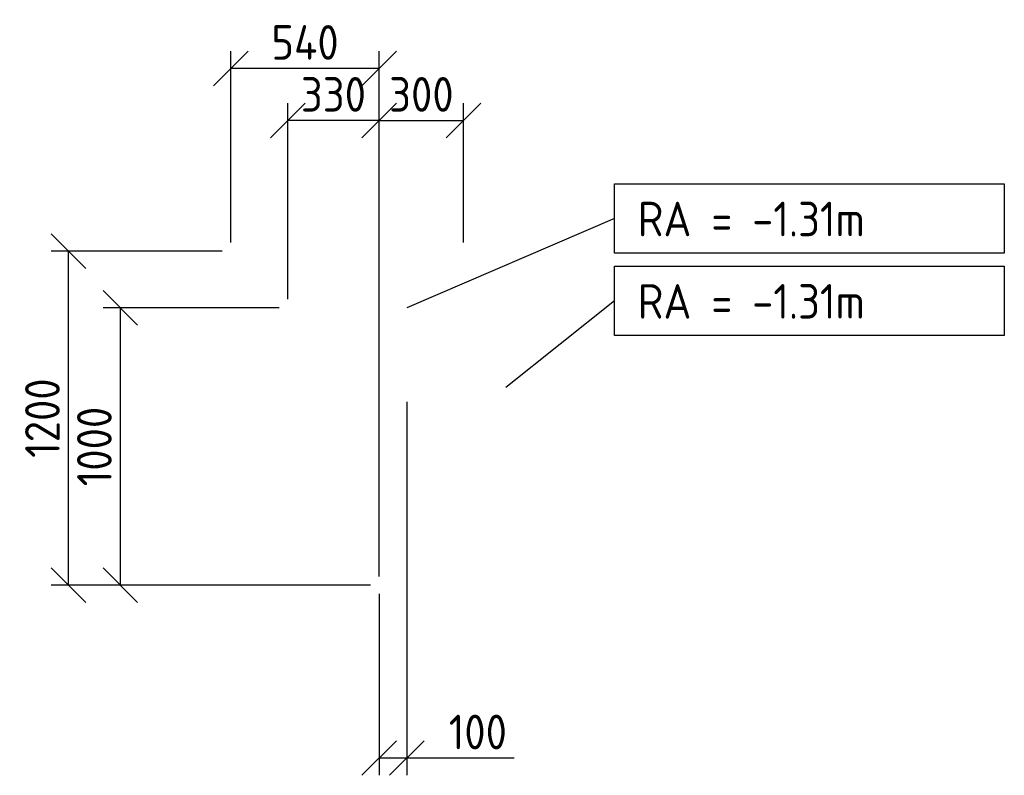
# Model space of a CAD drawing. Header units: millimetres. Extents: x -15718 to 33466, y -30964 to 22563.
# Tile 5 of 8: x -1298 to 2257, y 6813 to 9540. Entities that reach past the tile are written whole.
import ezdxf

# ---------------------------------------------------------------- set-up
doc = ezdxf.new("R2010")
doc.units = ezdxf.units.MM
doc.header["$LTSCALE"] = 250
doc.header["$MEASUREMENT"] = 0
doc.layers.get('0').update_dxf_attribs({"color": 2, "lineweight": 100})
doc.layers.add('K-DIM-025T', color=240, linetype='Continuous', lineweight=25)
doc.styles.add('Isocp', font='isocp.shx')
doc.dimstyles.new('ISO-25', dxfattribs={"dimscale": 50, "dimtxt": 2.5, "dimasz": 2.5, "dimexe": 1.25, "dimexo": 0.625, "dimtad": 1, "dimdec": 0, "dimrnd": 10, "dimtxsty": 'Isocp', "dimblk": 'OBLIQUE', "dimcen": 2.5, "dimclrd": 256, "dimclre": 256, "dimclrt": 256, "dimadec": 0, "dimazin": 0, "dimtfac": 1, "dimtdec": 0, "dimtmove": 0, "dimatfit": 3, "dimfxl": 0, "dimlwd": -1, "dimlwe": -1, "dimarcsym": 0})

# ---------------------------------------------------------------- blocks, each defined once
blk = doc.blocks.new('_Oblique')
at = {"color": 0, "linetype": 'ByBlock', "lineweight": -2}
blk.add_line((-0.5, -0.5), (0.5, 0.5), dxfattribs=at)
blk = doc.blocks.new('*D30')
at = {"layer": 'Defpoints', "color": 0}
for p in [(-934.2, 8500), (-330, 8500, -500), (0, 7500, -3300)]:
    blk.add_point(p, dxfattribs=at)
at = {"layer": 'K-DIM-025T'}
for p, q in [((-361.3, 8500), (-996.7, 8500)), ((-934.2, 7500), (-934.2, 8500)), ((-31.2, 7500), (-996.7, 7500))]:
    blk.add_line(p, q, dxfattribs=at)
at = {"layer": 'K-DIM-025T', "xscale": 125, "yscale": 125, "zscale": 125}
for p, rotation in [((-934.2, 8500), 90), ((-934.2, 7500), 270)]:
    blk.add_blockref('_Oblique', p, dxfattribs=dict(at, rotation=rotation))
at = {"layer": 'K-DIM-025T', "insert": (-1028, 8000), "char_height": 125, "attachment_point": 5, "rotation": 90, "style": 'Isocp'}
blk.add_mtext('1000', dxfattribs=at)
blk = doc.blocks.new('*D31')
at = {"layer": 'Defpoints', "color": 0}
for p in [(-1121.7, 8705), (-535, 8705, -500), (0, 7500, -3300)]:
    blk.add_point(p, dxfattribs=at)
at = {"layer": 'K-DIM-025T'}
for p, q in [((-566.3, 8705), (-1184.2, 8705)), ((-1121.7, 7500), (-1121.7, 8705)), ((-31.2, 7500), (-1184.2, 7500))]:
    blk.add_line(p, q, dxfattribs=at)
at = {"layer": 'K-DIM-025T', "xscale": 125, "yscale": 125, "zscale": 125}
for p, rotation in [((-1121.7, 8705), 90), ((-1121.7, 7500), 270)]:
    blk.add_blockref('_Oblique', p, dxfattribs=dict(at, rotation=rotation))
at = {"layer": 'K-DIM-025T', "insert": (-1215.5, 8102.5), "char_height": 125, "attachment_point": 5, "rotation": 90, "style": 'Isocp'}
blk.add_mtext('1200', dxfattribs=at)
blk = doc.blocks.new('*D32')
at = {"layer": 'Defpoints', "color": 0}
for p in [(-330, 9177.1), (-330, 8500, -500), (0, 7500, -3300)]:
    blk.add_point(p, dxfattribs=at)
at = {"layer": 'K-DIM-025T'}
for p, q in [((-330, 8531.3), (-330, 9239.6)), ((0, 7531.3), (0, 9239.6)), ((0, 9177.1), (-330, 9177.1))]:
    blk.add_line(p, q, dxfattribs=at)
at = {"layer": 'K-DIM-025T', "xscale": 125, "yscale": 125, "zscale": 125, "rotation": 180}
blk.add_blockref('_Oblique', (-330, 9177.1), dxfattribs=at)
at = {"layer": 'K-DIM-025T', "xscale": 125, "yscale": 125, "zscale": 125}
blk.add_blockref('_Oblique', (0, 9177.1), dxfattribs=at)
at = {"layer": 'K-DIM-025T', "insert": (-165, 9270.9), "char_height": 125, "attachment_point": 5, "style": 'Isocp'}
blk.add_mtext('330', dxfattribs=at)
blk = doc.blocks.new('*D33')
at = {"layer": 'Defpoints', "color": 0}
for p in [(-535, 9364.6), (-535, 8705, -500), (0, 7500, -3300)]:
    blk.add_point(p, dxfattribs=at)
at = {"layer": 'K-DIM-025T'}
for p, q in [((-535, 8736.2), (-535, 9427.1)), ((0, 7531.3), (0, 9427.1)), ((0, 9364.6), (-535, 9364.6))]:
    blk.add_line(p, q, dxfattribs=at)
at = {"layer": 'K-DIM-025T', "xscale": 125, "yscale": 125, "zscale": 125, "rotation": 180}
blk.add_blockref('_Oblique', (-535, 9364.6), dxfattribs=at)
at = {"layer": 'K-DIM-025T', "xscale": 125, "yscale": 125, "zscale": 125}
blk.add_blockref('_Oblique', (0, 9364.6), dxfattribs=at)
at = {"layer": 'K-DIM-025T', "insert": (-267.5, 9458.4), "char_height": 125, "attachment_point": 5, "style": 'Isocp'}
blk.add_mtext('540', dxfattribs=at)
blk = doc.blocks.new('*D34')
at = {"layer": 'Defpoints', "color": 0}
for p in [(100, 8192.2, -1305.5), (0, 7500, -3300), (100, 6875.9)]:
    blk.add_point(p, dxfattribs=at)
at = {"layer": 'K-DIM-025T'}
for p, q in [((100, 8161), (100, 6813.4)), ((0, 7468.8), (0, 6813.4)), ((0, 6875.9), (100, 6875.9)), ((100, 6875.9), (487.6, 6875.9))]:
    blk.add_line(p, q, dxfattribs=at)
at = {"layer": 'K-DIM-025T', "xscale": 125, "yscale": 125, "zscale": 125, "rotation": 180}
blk.add_blockref('_Oblique', (0, 6875.9), dxfattribs=at)
at = {"layer": 'K-DIM-025T', "xscale": 125, "yscale": 125, "zscale": 125}
blk.add_blockref('_Oblique', (100, 6875.9), dxfattribs=at)
at = {"layer": 'K-DIM-025T', "insert": (356.3, 6969.7), "char_height": 125, "attachment_point": 5, "style": 'Isocp'}
blk.add_mtext('100', dxfattribs=at)
blk = doc.blocks.new('*D35')
at = {"layer": 'Defpoints', "color": 0}
for p in [(305, 9177.1), (305, 8705, -500), (0, 7500, -3300)]:
    blk.add_point(p, dxfattribs=at)
at = {"layer": 'K-DIM-025T'}
for p, q in [((0, 7531.3), (0, 9239.6)), ((305, 8736.2), (305, 9239.6)), ((0, 9177.1), (305, 9177.1))]:
    blk.add_line(p, q, dxfattribs=at)
at = {"layer": 'K-DIM-025T', "xscale": 125, "yscale": 125, "zscale": 125, "rotation": 180}
blk.add_blockref('_Oblique', (0, 9177.1), dxfattribs=at)
at = {"layer": 'K-DIM-025T', "xscale": 125, "yscale": 125, "zscale": 125}
blk.add_blockref('_Oblique', (305, 9177.1), dxfattribs=at)
at = {"layer": 'K-DIM-025T', "insert": (152.5, 9270.9), "char_height": 125, "attachment_point": 5, "style": 'Isocp'}
blk.add_mtext('300', dxfattribs=at)

msp = doc.modelspace()

# ---------------------------------------------------------------- linework, layer by layer
at = {"layer": 'K-DIM-025T'}
for p, q in [((850, 8823.1, -1305.5), (100, 8500, -1305.5)), ((850, 8525.9, -1305.5), (457, 8213.5, -1305.5))]:
    msp.add_line(p, q, dxfattribs=at)
at = {"layer": 'K-DIM-025T', "elevation": -1305.5}
for points in [[(850, 8698.4), (850, 8947.8), (2256.7, 8947.8), (2256.7, 8698.4)], [(850, 8401.2), (850, 8650.6), (2256.7, 8650.6), (2256.7, 8401.2)]]:
    msp.add_lwpolyline(points, close=True, dxfattribs=at)

# ---------------------------------------------------------------- texts
at = {"layer": 'K-DIM-025T', "style": 'Isocp'}
for p in [(933.6, 8758.6, -1305.5), (933.6, 8461.4, -1305.5)]:
    msp.add_text('RA = -1.31m ', height=125, dxfattribs=at).set_placement(p)

# ---------------------------------------------------------------- dimensions: what is measured, and where the dimension line sits
at = {"layer": 'K-DIM-025T'}
for base, p2, picture, middle in [((-535, 9364.6), (-535, 8705, -500), '*D33', (-267.5, 9458.4)), ((-330, 9177.1), (-330, 8500, -500), '*D32', (-165, 9270.9)), ((305, 9177.1), (305, 8705, -500), '*D35', (152.5, 9270.9)), ((100, 6875.9), (100, 8192.2, -1305.5), '*D34', (356.3, 6969.7))]:
    dim = msp.add_linear_dim(base=base, p1=(0, 7500, -3300), p2=p2, dimstyle='ISO-25', dxfattribs=at)
    dim.commit()
    dim.dimension.update_dxf_attribs({"geometry": picture, "text_midpoint": middle})
for base, p2, picture, middle in [((-1121.7, 8705), (-535, 8705, -500), '*D31', (-1215.5, 8102.5)), ((-934.2, 8500), (-330, 8500, -500), '*D30', (-1028, 8000))]:
    dim = msp.add_linear_dim(base=base, p1=(0, 7500, -3300), p2=p2, angle=90, dimstyle='ISO-25', dxfattribs=at)
    dim.commit()
    dim.dimension.update_dxf_attribs({"geometry": picture, "text_midpoint": middle})

doc.saveas('drawing.dxf')
